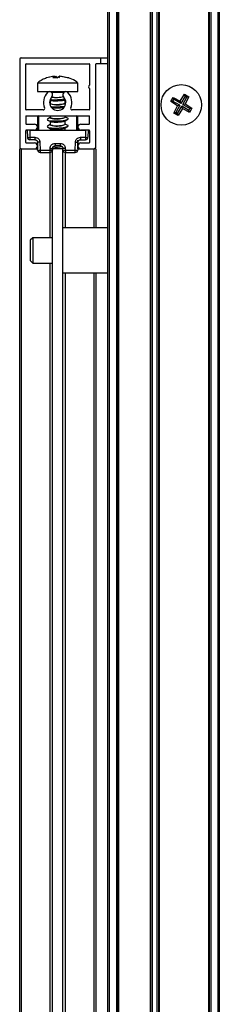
# Model space of a CAD drawing. Header units: millimetres. Extents: x 3270.998 to 3271.748, y 3280.937 to 3281.687.
# Tile 9 of 10: x 3271.708 to 3271.747, y 3281.132 to 3281.326. Entities that reach past the tile are written whole.
import ezdxf

# ---------------------------------------------------------------- set-up
doc = ezdxf.new("R2010")
doc.units = ezdxf.units.MM
doc.layers.add('SANINDUSA', color=3, linetype='Continuous')

msp = doc.modelspace()

# ---------------------------------------------------------------- linework, layer by layer
at = {"layer": 'SANINDUSA'}
for p, q in [((3271.725020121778, 3280.960756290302), (3271.725020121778, 3281.640756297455)), ((3271.725320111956, 3280.960756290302), (3271.725320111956, 3281.640756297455)), ((3271.726720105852, 3281.640756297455), (3271.726720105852, 3280.960756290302)), ((3271.727020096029, 3281.640756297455), (3271.727020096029, 3280.960756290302)), ((3271.727120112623, 3281.640756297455), (3271.727120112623, 3280.960756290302)), ((3271.733420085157, 3280.960756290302), (3271.733420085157, 3281.640756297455)), ((3271.733520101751, 3280.960756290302), (3271.733520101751, 3281.640756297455)), ((3271.733820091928, 3280.960756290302), (3271.733820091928, 3281.640756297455)), ((3271.734720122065, 3281.640756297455), (3271.734720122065, 3280.960756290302)), ((3271.735020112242, 3281.640756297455), (3271.735020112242, 3280.960756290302)), ((3271.735120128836, 3281.640756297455), (3271.735120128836, 3280.960756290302)), ((3271.744920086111, 3280.960756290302), (3271.744920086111, 3281.640756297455)), ((3271.745020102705, 3281.640756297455), (3271.745020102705, 3280.960756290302)), ((3271.745320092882, 3281.640756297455), (3271.745320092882, 3280.960756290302)), ((3271.746720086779, 3281.640756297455), (3271.746720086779, 3280.960756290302)), ((3271.74702013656, 3281.640756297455), (3271.74702013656, 3280.960756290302)), ((3271.707620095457, 3281.318566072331), (3271.707620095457, 3281.301166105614)), ((3271.707920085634, 3281.318866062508), (3271.723620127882, 3281.318866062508)), ((3271.70882011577, 3281.308666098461), (3271.70882011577, 3281.317566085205)), ((3271.708920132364, 3281.317666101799), (3271.721320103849, 3281.317666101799)), ((3271.721420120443, 3281.317566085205), (3271.721420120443, 3281.313416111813)), ((3271.722620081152, 3281.301166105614), (3271.722620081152, 3281.317566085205)), ((3271.723620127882, 3281.317666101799), (3271.722720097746, 3281.317666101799)), ((3271.723620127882, 3281.317666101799), (3271.723620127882, 3281.318866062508)), ((3271.723620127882, 3281.318866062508), (3271.725020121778, 3281.318866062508)), ((3271.725020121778, 3281.317666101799), (3271.723620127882, 3281.317666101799)), ((3271.711120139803, 3281.313899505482), (3271.711120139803, 3281.312176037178)), ((3271.711120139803, 3281.313899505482), (3271.719120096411, 3281.313899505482)), ((3271.714464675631, 3281.315230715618), (3271.712933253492, 3281.314896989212)), ((3271.71406878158, 3281.315138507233), (3271.71293784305, 3281.314896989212)), ((3271.714143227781, 3281.314896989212), (3271.714464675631, 3281.315230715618)), ((3271.715081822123, 3281.314896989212), (3271.714143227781, 3281.314896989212)), ((3271.714464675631, 3281.315230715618), (3271.714535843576, 3281.314896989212)), ((3271.714509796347, 3281.31518517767), (3271.714722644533, 3281.315230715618)), ((3271.714668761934, 3281.315230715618), (3271.714973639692, 3281.314896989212)), ((3271.714722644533, 3281.315230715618), (3271.715158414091, 3281.314896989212)), ((3271.714765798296, 3281.314896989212), (3271.714722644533, 3281.315230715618)), ((3271.715517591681, 3281.315230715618), (3271.715081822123, 3281.314896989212)), ((3271.715571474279, 3281.315230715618), (3271.715266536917, 3281.314896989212)), ((3271.717077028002, 3281.314896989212), (3271.715517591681, 3281.315230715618)), ((3271.717152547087, 3281.314896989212), (3271.715571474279, 3281.315230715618)), ((3271.715739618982, 3281.315230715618), (3271.717302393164, 3281.314896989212)), ((3271.715775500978, 3281.315230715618), (3271.717306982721, 3281.314896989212)), ((3271.717306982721, 3281.314896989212), (3271.717077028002, 3281.314896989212)), ((3271.719120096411, 3281.312176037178), (3271.719120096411, 3281.313899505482)), ((3271.711120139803, 3281.312176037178), (3271.719120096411, 3281.312176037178)), ((3271.713460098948, 3281.312176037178), (3271.713482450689, 3281.312174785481)), ((3271.716272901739, 3281.311976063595), (3271.713967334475, 3281.311976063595)), ((3271.716758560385, 3281.31217490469), (3271.716780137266, 3281.312176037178)), ((3271.721420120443, 3281.312816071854), (3271.721420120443, 3281.308666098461)), ((3271.737536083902, 3281.313029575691), (3271.737536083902, 3281.31295346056)), ((3271.738520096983, 3281.313427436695), (3271.738520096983, 3281.313429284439)), ((3271.738520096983, 3281.3134249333), (3271.738520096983, 3281.313427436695)), ((3271.739319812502, 3281.310296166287), (3271.740162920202, 3281.311646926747)), ((3271.740162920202, 3281.311646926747), (3271.740265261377, 3281.31126879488)), ((3271.740162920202, 3281.311646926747), (3271.741001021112, 3281.311165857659)), ((3271.740520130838, 3281.313429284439), (3271.740520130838, 3281.313427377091)), ((3271.740520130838, 3281.313427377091), (3271.740520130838, 3281.313424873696)), ((3271.741504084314, 3281.313029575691), (3271.741504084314, 3281.312953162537)), ((3271.713660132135, 3281.309856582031), (3271.713543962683, 3281.309790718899)), ((3271.713660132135, 3281.309875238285), (3271.713548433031, 3281.309814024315)), ((3271.713588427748, 3281.310528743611), (3271.713727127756, 3281.310464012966)), ((3271.713656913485, 3281.309854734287), (3271.713660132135, 3281.309860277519)), ((3271.713660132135, 3281.310495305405), (3271.713660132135, 3281.309822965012)), ((3271.716527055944, 3281.310565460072), (3271.716621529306, 3281.310618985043)), ((3271.716530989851, 3281.30987607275), (3271.716564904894, 3281.309929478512)), ((3271.716580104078, 3281.310576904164), (3271.716627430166, 3281.310602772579)), ((3271.716580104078, 3281.309929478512), (3271.716580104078, 3281.310595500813)), ((3271.716710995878, 3281.309895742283), (3271.716580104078, 3281.309956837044)), ((3271.737429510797, 3281.31019907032), (3271.737910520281, 3281.311037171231)), ((3271.737807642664, 3281.310301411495), (3271.737429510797, 3281.31019907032)), ((3271.738780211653, 3281.309356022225), (3271.737429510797, 3281.31019907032)), ((3271.738012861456, 3281.310659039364), (3271.737807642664, 3281.310301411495)), ((3271.73923869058, 3281.309480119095), (3271.737807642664, 3281.310301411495)), ((3271.737910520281, 3281.311037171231), (3271.739319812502, 3281.310296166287)), ((3271.737910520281, 3281.311037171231), (3271.738012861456, 3281.310659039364)), ((3271.739443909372, 3281.309837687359), (3271.738012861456, 3281.310659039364)), ((3271.739443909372, 3281.309837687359), (3271.739319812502, 3281.310296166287)), ((3271.740265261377, 3281.31126879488), (3271.739443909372, 3281.309837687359)), ((3271.739801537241, 3281.309632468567), (3271.740622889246, 3281.311063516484)), ((3271.739801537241, 3281.309632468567), (3271.740260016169, 3281.309756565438)), ((3271.739801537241, 3281.309632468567), (3271.741232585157, 3281.308811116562)), ((3271.741001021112, 3281.311165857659), (3271.740260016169, 3281.309756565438)), ((3271.740260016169, 3281.309756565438), (3271.741610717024, 3281.308913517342)), ((3271.740622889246, 3281.311063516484), (3271.740265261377, 3281.31126879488)), ((3271.740622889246, 3281.311063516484), (3271.741001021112, 3281.311165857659)), ((3271.712261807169, 3281.308566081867), (3271.708920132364, 3281.308566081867)), ((3271.721320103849, 3281.308566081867), (3271.717978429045, 3281.308566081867)), ((3271.738039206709, 3281.307946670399), (3271.738780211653, 3281.309356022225)), ((3271.738417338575, 3281.308049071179), (3271.738039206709, 3281.307946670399)), ((3271.738877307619, 3281.307465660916), (3271.738039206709, 3281.307946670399)), ((3271.73923869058, 3281.309480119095), (3271.738417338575, 3281.308049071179)), ((3271.738417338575, 3281.308049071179), (3271.738774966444, 3281.307843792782)), ((3271.738774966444, 3281.307843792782), (3271.739596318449, 3281.309274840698)), ((3271.738877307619, 3281.307465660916), (3271.738774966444, 3281.307843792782)), ((3271.73923869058, 3281.309480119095), (3271.738780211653, 3281.309356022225)), ((3271.739720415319, 3281.308816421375), (3271.738877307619, 3281.307465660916)), ((3271.739720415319, 3281.308816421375), (3271.739596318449, 3281.309274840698)), ((3271.741027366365, 3281.308453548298), (3271.739596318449, 3281.309274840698)), ((3271.74112970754, 3281.308075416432), (3271.739720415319, 3281.308816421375)), ((3271.741027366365, 3281.308453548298), (3271.741232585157, 3281.308811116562)), ((3271.74112970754, 3281.308075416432), (3271.741027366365, 3281.308453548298)), ((3271.741610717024, 3281.308913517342), (3271.74112970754, 3281.308075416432)), ((3271.741232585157, 3281.308811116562), (3271.741610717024, 3281.308913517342)), ((3271.70882011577, 3281.307266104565), (3271.70882011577, 3281.305866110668)), ((3271.708920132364, 3281.307366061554), (3271.721320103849, 3281.307366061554)), ((3271.708920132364, 3281.305766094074), (3271.710520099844, 3281.305766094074)), ((3271.711120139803, 3281.307166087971), (3271.711120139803, 3281.304566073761)), ((3271.711320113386, 3281.307366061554), (3271.711320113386, 3281.304566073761)), ((3271.713660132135, 3281.307056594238), (3271.713111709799, 3281.306745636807)), ((3271.713119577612, 3281.306547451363), (3271.713727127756, 3281.306264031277)), ((3271.713660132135, 3281.307366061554), (3271.713660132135, 3281.307022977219)), ((3271.713660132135, 3281.306295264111), (3271.713660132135, 3281.305622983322)), ((3271.716527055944, 3281.306365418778), (3271.717128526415, 3281.30670641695)), ((3271.716530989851, 3281.307076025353), (3271.716564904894, 3281.307129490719)), ((3271.716530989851, 3281.305676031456), (3271.716564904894, 3281.305729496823)), ((3271.716580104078, 3281.307129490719), (3271.716580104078, 3281.307366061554)), ((3271.717120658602, 3281.306904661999), (3271.716580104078, 3281.307156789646)), ((3271.716580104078, 3281.305729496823), (3271.716580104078, 3281.306395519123)), ((3271.717120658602, 3281.305504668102), (3271.716580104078, 3281.30575679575)), ((3271.718920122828, 3281.304566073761), (3271.718920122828, 3281.307366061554)), ((3271.719120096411, 3281.304566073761), (3271.719120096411, 3281.307166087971)), ((3271.71972013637, 3281.305766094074), (3271.721320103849, 3281.305766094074)), ((3271.721420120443, 3281.305866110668), (3271.721420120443, 3281.307266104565)), ((3271.737536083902, 3281.306159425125), (3271.737536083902, 3281.306083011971)), ((3271.741504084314, 3281.306083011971), (3271.741504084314, 3281.306159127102)), ((3271.70882011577, 3281.302166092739), (3271.70882011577, 3281.304466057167)), ((3271.710520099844, 3281.304566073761), (3271.708920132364, 3281.304566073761)), ((3271.709120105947, 3281.304566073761), (3271.709144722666, 3281.303157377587)), ((3271.709620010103, 3281.304566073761), (3271.709644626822, 3281.303157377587)), ((3271.709620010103, 3281.304566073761), (3271.720620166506, 3281.304566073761)), ((3271.713660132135, 3281.305656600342), (3271.713111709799, 3281.30534564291)), ((3271.713119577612, 3281.305147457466), (3271.713727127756, 3281.30486403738)), ((3271.713660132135, 3281.304895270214), (3271.713660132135, 3281.304566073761)), ((3271.716527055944, 3281.304965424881), (3271.717128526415, 3281.305306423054)), ((3271.716580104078, 3281.304566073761), (3271.716580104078, 3281.304995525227)), ((3271.721320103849, 3281.304566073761), (3271.71972013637, 3281.304566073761)), ((3271.720620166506, 3281.304566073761), (3271.720595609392, 3281.303157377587)), ((3271.721120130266, 3281.304566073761), (3271.721095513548, 3281.303157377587)), ((3271.721420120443, 3281.304466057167), (3271.721420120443, 3281.302166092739)), ((3271.738520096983, 3281.305685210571), (3271.738520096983, 3281.305687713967)), ((3271.738520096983, 3281.305683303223), (3271.738520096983, 3281.305685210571)), ((3271.740520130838, 3281.305687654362), (3271.740520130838, 3281.305685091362)), ((3271.740520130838, 3281.305685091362), (3271.740520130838, 3281.305683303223)), ((3271.708920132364, 3281.302066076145), (3271.710520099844, 3281.302066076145)), ((3271.709644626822, 3281.303157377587), (3271.710628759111, 3281.303157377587)), ((3271.709644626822, 3281.303157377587), (3271.709644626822, 3281.3026660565)), ((3271.710628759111, 3281.3026660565), (3271.709644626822, 3281.3026660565)), ((3271.711120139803, 3281.302249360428), (3271.711120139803, 3281.300866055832)), ((3271.711155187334, 3281.300657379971), (3271.711128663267, 3281.302174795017)), ((3271.711628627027, 3281.302174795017), (3271.71165509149, 3281.300657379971)), ((3271.714611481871, 3281.301957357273), (3271.715628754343, 3281.301957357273)), ((3271.718585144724, 3281.300657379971), (3271.718611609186, 3281.302174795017)), ((3271.719111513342, 3281.302174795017), (3271.71908504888, 3281.300657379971)), ((3271.719120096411, 3281.300866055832), (3271.719120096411, 3281.302619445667)), ((3271.719611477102, 3281.303157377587), (3271.720595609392, 3281.303157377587)), ((3271.719611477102, 3281.3026660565), (3271.720595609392, 3281.3026660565)), ((3271.71972013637, 3281.302066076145), (3271.721320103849, 3281.302066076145)), ((3271.720595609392, 3281.303157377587), (3271.720595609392, 3281.3026660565)), ((3271.707620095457, 3280.985866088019), (3271.707620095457, 3281.300866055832)), ((3271.707920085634, 3281.300866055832), (3271.707620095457, 3281.300866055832)), ((3271.707920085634, 3281.300866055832), (3271.707920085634, 3280.985866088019)), ((3271.707920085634, 3281.300866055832), (3271.710520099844, 3281.300866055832)), ((3271.710520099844, 3281.300866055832), (3271.711151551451, 3281.300866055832)), ((3271.71165509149, 3281.300657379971), (3271.713606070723, 3281.300657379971)), ((3271.71165509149, 3281.300657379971), (3271.71165509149, 3281.300166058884)), ((3271.71165509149, 3281.300166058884), (3271.713606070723, 3281.300166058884)), ((3271.713606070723, 3281.300657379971), (3271.713611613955, 3281.300974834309)), ((3271.713606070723, 3281.300166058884), (3271.713606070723, 3281.300657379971)), ((3271.713620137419, 3281.283366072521), (3271.713620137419, 3281.300166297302)), ((3271.71411151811, 3281.300974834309), (3271.714105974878, 3281.300657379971)), ((3271.714109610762, 3281.300866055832), (3271.714120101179, 3281.300866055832)), ((3271.714120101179, 3280.985866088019), (3271.714120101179, 3281.300866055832)), ((3271.716120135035, 3281.300866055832), (3271.714120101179, 3281.300866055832)), ((3271.715628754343, 3281.301466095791), (3271.714611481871, 3281.301466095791)), ((3271.716091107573, 3281.300866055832), (3271.716130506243, 3281.300871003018)), ((3271.716120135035, 3280.985866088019), (3271.716120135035, 3281.300866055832)), ((3271.716120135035, 3281.300866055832), (3271.716130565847, 3281.300866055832)), ((3271.716134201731, 3281.300657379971), (3271.716128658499, 3281.300974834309)), ((3271.716620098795, 3281.300166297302), (3271.716620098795, 3281.28531609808)), ((3271.716628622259, 3281.300974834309), (3271.716634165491, 3281.300657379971)), ((3271.716634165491, 3281.300657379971), (3271.718585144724, 3281.300657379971)), ((3271.716634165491, 3281.300657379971), (3271.716634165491, 3281.300166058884)), ((3271.716634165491, 3281.300166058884), (3271.718585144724, 3281.300166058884)), ((3271.718585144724, 3281.300166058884), (3271.718585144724, 3281.300657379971)), ((3271.719088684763, 3281.300866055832), (3271.71972013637, 3281.300866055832)), ((3271.71972013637, 3281.300866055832), (3271.722320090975, 3281.300866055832)), ((3271.722620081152, 3281.300866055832), (3271.722320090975, 3281.300866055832)), ((3271.722320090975, 3281.28531609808), (3271.722320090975, 3281.300866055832)), ((3271.722620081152, 3281.300866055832), (3271.722620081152, 3281.28531609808)), ((3271.725020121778, 3281.28531609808), (3271.716120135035, 3281.28531609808)), ((3271.710220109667, 3281.283366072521), (3271.709720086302, 3281.282866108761)), ((3271.709720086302, 3281.282866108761), (3271.709720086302, 3281.278866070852)), ((3271.714120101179, 3281.283366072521), (3271.710220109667, 3281.283366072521)), ((3271.710220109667, 3281.283366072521), (3271.710220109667, 3281.27836607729)), ((3271.709720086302, 3281.278866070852), (3271.710220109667, 3281.27836607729)), ((3271.710220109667, 3281.27836607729), (3271.714120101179, 3281.27836607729)), ((3271.713620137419, 3281.008366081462), (3271.713620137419, 3281.27836607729)), ((3271.716120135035, 3281.276416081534), (3271.725020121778, 3281.276416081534)), ((3271.716620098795, 3281.276416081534), (3271.716620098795, 3281.010316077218)), ((3271.722320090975, 3281.010316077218), (3271.722320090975, 3281.276416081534)), ((3271.722620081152, 3281.276416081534), (3271.722620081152, 3281.010316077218))]:
    msp.add_line(p, q, dxfattribs=at)
at = {"layer": 'SANINDUSA', "flags": 128}
for points in [[(3271.713623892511, 3281.31063293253), (3271.713884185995, 3281.310607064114), (3271.714627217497, 3281.31058083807)], [(3271.713763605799, 3281.309217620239), (3271.713884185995, 3281.309207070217), (3271.714627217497, 3281.309180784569)], [(3271.713111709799, 3281.306745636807), (3271.71308041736, 3281.306726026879), (3271.713047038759, 3281.306593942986), (3271.713329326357, 3281.306481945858), (3271.713884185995, 3281.306407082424), (3271.714627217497, 3281.306380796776)], [(3271.714627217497, 3281.306380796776), (3271.715445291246, 3281.306407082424), (3271.716213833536, 3281.306481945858), (3271.716815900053, 3281.306593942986), (3271.717159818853, 3281.306726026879), (3271.71719313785, 3281.306858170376), (3271.717120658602, 3281.306904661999)], [(3271.713111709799, 3281.30534564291), (3271.71308041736, 3281.305326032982), (3271.713047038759, 3281.305193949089), (3271.713329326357, 3281.305081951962), (3271.713884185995, 3281.305007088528), (3271.714627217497, 3281.30498080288)], [(3271.714627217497, 3281.30498080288), (3271.715445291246, 3281.305007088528), (3271.716213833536, 3281.305081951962), (3271.716815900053, 3281.305193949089), (3271.717159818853, 3281.305326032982), (3271.71719313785, 3281.30545817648), (3271.717120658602, 3281.305504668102)]]:
    msp.add_lwpolyline(points, dxfattribs=at)
at = {"layer": 'SANINDUSA'}
msp.add_circle((3271.739520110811, 3281.309556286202), 0.004000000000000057, dxfattribs=at)
for centre, radius, start, end in [((3271.707920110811, 3281.318566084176), 0.0003000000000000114, 90, 180), ((3271.708920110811, 3281.317566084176), 9.999999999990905e-05, 90, 180), ((3271.721320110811, 3281.317566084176), 0.0001000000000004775, 0, 90), ((3271.722720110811, 3281.317566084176), 0.0001000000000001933, 90, 180), ((3271.715120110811, 3281.310066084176), 0.002799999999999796, 136.6582417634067, 202.7739724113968), ((3271.713520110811, 3281.311576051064), 0.0006000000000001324, 316.6582417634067, 136.6582417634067), ((3271.716720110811, 3281.311576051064), 0.0006000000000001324, 43.34175823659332, 223.3417582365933), ((3271.715120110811, 3281.310066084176), 0.00280000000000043, 337.2260275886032, 43.34175823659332), ((3271.721545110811, 3281.313116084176), 0.0003249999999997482, 112.6198649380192, 247.3801350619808), ((3271.715120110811, 3281.310066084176), 0.001599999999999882, 136.6582417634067, 43.34175823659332), ((3271.715059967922, 3281.3132557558), 0.003685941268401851, 247.6801286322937, 293.5212959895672), ((3271.714857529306, 3281.317719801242), 0.006694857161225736, 261.7295122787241, 282.2035399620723), ((3271.714724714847, 3281.321360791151), 0.01078039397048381, 269.4818127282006, 279.8634418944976), ((3271.708920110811, 3281.308666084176), 0.0001000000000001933, 180, 270), ((3271.712261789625, 3281.308866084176), 0.0003000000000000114, 270, 22.77397241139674), ((3271.714719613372, 3281.320052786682), 0.01087239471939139, 269.5130826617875, 279.6547392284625), ((3271.717978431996, 3281.308866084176), 0.0003000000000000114, 157.2260275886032, 270), ((3271.721320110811, 3281.308666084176), 0.0001000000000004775, 270, 0), ((3271.708920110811, 3281.307266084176), 9.999999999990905e-05, 90, 180), ((3271.708920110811, 3281.305866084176), 0.0001000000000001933, 180, 270), ((3271.710520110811, 3281.305166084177), 0.000600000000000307, 270, 90), ((3271.711320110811, 3281.307166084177), 0.0002000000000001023, 90, 180), ((3271.715060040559, 3281.310455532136), 0.003685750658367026, 247.6776915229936, 293.5213541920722), ((3271.718920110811, 3281.307166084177), 0.0002000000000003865, 0, 90), ((3271.719720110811, 3281.305166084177), 0.0006000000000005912, 90, 270), ((3271.721320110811, 3281.307266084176), 0.0001000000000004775, 0, 90), ((3271.721320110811, 3281.305866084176), 0.0001000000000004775, 270, 0), ((3271.708920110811, 3281.304466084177), 0.0001000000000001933, 90, 180), ((3271.715059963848, 3281.309056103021), 0.003686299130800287, 247.6824805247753, 293.5189440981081), ((3271.721320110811, 3281.304466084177), 0.0001000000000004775, 0, 90), ((3271.708920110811, 3281.302166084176), 9.999999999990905e-05, 180, 270), ((3271.709644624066, 3281.303166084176), 0.0005000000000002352, 181.0000000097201, 270), ((3271.709394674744, 3281.310289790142), 0.007136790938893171, 267.9929174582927, 272.0070825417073), ((3271.710520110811, 3281.301466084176), 0.0006000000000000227, 270, 90), ((3271.719720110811, 3281.301466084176), 0.0006000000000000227, 90, 270), ((3271.720595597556, 3281.303166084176), 0.0005000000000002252, 270, 358.9999999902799), ((3271.72084556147, 3281.310289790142), 0.007136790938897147, 267.9929174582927, 272.0070825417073), ((3271.721320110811, 3281.302166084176), 0.0001000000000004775, 270, 0), ((3271.707920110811, 3281.301166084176), 0.0003000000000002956, 180, 270), ((3271.711655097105, 3281.300666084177), 0.0005000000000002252, 181.0000000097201, 270), ((3271.711405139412, 3281.307789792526), 0.007136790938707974, 267.9929174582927, 272.0070825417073), ((3271.7138560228, 3281.307789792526), 0.007136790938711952, 267.9929174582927, 272.0070825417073), ((3271.713606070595, 3281.300666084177), 0.0005000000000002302, 270, 358.9999999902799), ((3271.714812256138, 3281.308892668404), 0.007663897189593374, 265.5959829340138, 278.8698185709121), ((3271.716384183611, 3281.307793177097), 0.007140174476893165, 267.9936296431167, 272.0063703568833), ((3271.716634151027, 3281.300666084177), 0.0005000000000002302, 181.0000000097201, 270), ((3271.718585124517, 3281.300666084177), 0.0005000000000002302, 270, 358.9999999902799), ((3271.718835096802, 3281.307790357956), 0.007137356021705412, 267.9930764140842, 272.0069235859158), ((3271.722320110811, 3281.301166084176), 0.0003000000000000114, 270, 0)]:
    msp.add_arc(centre, radius, start, end, dxfattribs=at)
for centre, ratio, start_param, end_param in [((3271.715120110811, 3281.309880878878), 0.1616183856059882, 3.135010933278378, 6.016503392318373), ((3271.715120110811, 3281.311280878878), 0.1616183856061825, 3.717816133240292, 5.61147235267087), ((3271.715120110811, 3281.307080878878), 0.1616183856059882, 3.135010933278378, 6.016503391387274), ((3271.715120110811, 3281.305680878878), 0.1616183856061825, 3.135010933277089, 6.016503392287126), ((3271.715120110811, 3281.301480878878), 0.1616183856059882, 4.025414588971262, 5.345403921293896)]:
    msp.add_ellipse(centre, major_axis=(0.001459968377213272, 5.945636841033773e-05), ratio=ratio, start_param=start_param, end_param=end_param, dxfattribs=at)
for points, knots in [([(3271.712939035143, 3281.314861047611), (3271.712638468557, 3281.314758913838), (3271.712001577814, 3281.314542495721), (3271.711469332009, 3281.314130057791), (3271.711188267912, 3281.313912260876)], [0, 0, 0, 0, 0.4719280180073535, 1, 1, 1, 1]), ([(3271.71905721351, 3281.313917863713), (3271.718987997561, 3281.313979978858), (3271.718567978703, 3281.314356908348), (3271.717912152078, 3281.314708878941), (3271.717305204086, 3281.314872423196), (3271.717153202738, 3281.31491338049)], [0, 0, 0, 0, 0.1288397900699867, 0.781830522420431, 1, 1, 1, 1]), ([(3271.713731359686, 3281.310473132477), (3271.713746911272, 3281.310463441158), (3271.713796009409, 3281.310432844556), (3271.71404797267, 3281.31039626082), (3271.714402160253, 3281.3103720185), (3271.714793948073, 3281.310365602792), (3271.715208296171, 3281.310373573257), (3271.715668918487, 3281.310401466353), (3271.716090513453, 3281.310449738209), (3271.716405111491, 3281.310510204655), (3271.716499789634, 3281.310554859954), (3271.716544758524, 3281.310576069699)], [0, 0, 0, 0, 0.05934997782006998, 0.1873746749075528, 0.3142163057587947, 0.4007419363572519, 0.507022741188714, 0.6323637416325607, 0.7582487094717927, 0.8851763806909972, 1, 1, 1, 1]), ([(3271.713914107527, 3281.309023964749), (3271.713960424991, 3281.309015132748), (3271.714091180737, 3281.308990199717), (3271.714405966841, 3281.308972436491), (3271.714792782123, 3281.308965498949), (3271.715209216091, 3281.308973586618), (3271.715666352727, 3281.309001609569), (3271.716089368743, 3281.309048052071), (3271.716273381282, 3281.309089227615), (3271.716362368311, 3281.309109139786)], [0, 0, 0, 0, 0.09175014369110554, 0.2590137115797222, 0.3731133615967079, 0.5132637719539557, 0.6785484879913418, 0.8445485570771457, 1, 1, 1, 1]), ([(3271.713731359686, 3281.306273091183), (3271.713746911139, 3281.306263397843), (3271.713796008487, 3281.306232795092), (3271.714047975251, 3281.306196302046), (3271.714402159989, 3281.3061720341), (3271.714793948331, 3281.306165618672), (3271.715208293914, 3281.30617360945), (3271.715668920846, 3281.306201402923), (3271.716090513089, 3281.306249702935), (3271.716405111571, 3281.306310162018), (3271.71649978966, 3281.306354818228), (3271.716544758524, 3281.306376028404)], [0, 0, 0, 0, 0.05935011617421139, 0.1873736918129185, 0.3142156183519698, 0.4007414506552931, 0.5070225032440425, 0.6323628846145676, 0.758248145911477, 0.8851761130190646, 1, 1, 1, 1]), ([(3271.713731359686, 3281.304873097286), (3271.713746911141, 3281.304863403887), (3271.713796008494, 3281.304832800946), (3271.714047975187, 3281.304796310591), (3271.714402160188, 3281.304772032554), (3271.714793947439, 3281.304765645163), (3271.71520829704, 3281.304773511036), (3271.715668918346, 3281.304801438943), (3271.716090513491, 3281.304849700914), (3271.716405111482, 3281.304910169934), (3271.716499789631, 3281.304954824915), (3271.716544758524, 3281.304976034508)], [0, 0, 0, 0, 0.05935007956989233, 0.1873735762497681, 0.3142154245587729, 0.4007412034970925, 0.5070218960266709, 0.6323631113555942, 0.7582482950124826, 0.885176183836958, 1, 1, 1, 1]), ([(3271.710628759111, 3281.303157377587), (3271.710753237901, 3281.303144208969), (3271.710945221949, 3281.303123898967), (3271.711176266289, 3281.303002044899), (3271.711334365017, 3281.302875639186), (3271.711463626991, 3281.302719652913), (3271.711589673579, 3281.302490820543), (3271.711613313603, 3281.302299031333), (3271.711628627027, 3281.302174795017)], [0, 0, 0, 0, 0.2396751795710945, 0.3696518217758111, 0.4999557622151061, 0.6299514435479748, 0.7602916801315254, 1, 1, 1, 1]), ([(3271.710628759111, 3281.303157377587), (3271.710628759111, 3281.303125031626), (3271.710628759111, 3281.303060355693), (3271.710628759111, 3281.302967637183), (3271.710628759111, 3281.302881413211), (3271.710628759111, 3281.302833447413), (3271.710628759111, 3281.302809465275)], [0, 0, 0, 0, 0.2500530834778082, 0.4999825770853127, 0.7499992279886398, 1, 1, 1, 1]), ([(3271.710628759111, 3281.302809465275), (3271.710628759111, 3281.302788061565), (3271.710628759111, 3281.302745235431), (3271.710628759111, 3281.302700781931), (3271.710628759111, 3281.302671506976), (3271.710628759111, 3281.302667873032), (3271.710628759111, 3281.3026660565)], [0, 0, 0, 0, 0.2498983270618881, 0.5000151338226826, 0.75006819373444, 0.9999999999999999, 0.9999999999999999, 0.9999999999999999, 0.9999999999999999]), ([(3271.710628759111, 3281.3026660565), (3271.710692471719, 3281.302659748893), (3271.710823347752, 3281.302646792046), (3271.710926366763, 3281.302564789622), (3271.710979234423, 3281.302522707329)], [0, 0, 0, 0, 0.4868164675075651, 1, 1, 1, 1]), ([(3271.710979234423, 3281.302522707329), (3271.711001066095, 3281.302498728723), (3271.711044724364, 3281.302450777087), (3271.711090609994, 3281.302364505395), (3271.711121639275, 3281.302271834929), (3271.711126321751, 3281.30220714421), (3271.711128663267, 3281.302174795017)], [0, 0, 0, 0, 0.2500119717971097, 0.4999658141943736, 0.7499532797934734, 1, 1, 1, 1]), ([(3271.711275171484, 3281.302171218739), (3271.711253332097, 3281.302171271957), (3271.711209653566, 3281.302171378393), (3271.711164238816, 3281.302172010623), (3271.711134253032, 3281.302173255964), (3271.711130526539, 3281.302174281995), (3271.711128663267, 3281.302174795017)], [0, 0, 0, 0, 0.2500010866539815, 0.4999993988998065, 0.7499961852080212, 0.9999999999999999, 0.9999999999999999, 0.9999999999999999, 0.9999999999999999]), ([(3271.711628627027, 3281.302174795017), (3271.711595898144, 3281.302174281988), (3271.711530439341, 3281.302173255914), (3271.711436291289, 3281.302172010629), (3271.711348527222, 3281.302171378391), (3271.711299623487, 3281.302171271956), (3271.711275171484, 3281.302171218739)], [0, 0, 0, 0, 0.2499926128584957, 0.4999931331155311, 0.749995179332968, 1, 1, 1, 1]), ([(3271.713611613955, 3281.300974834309), (3271.713626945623, 3281.301099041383), (3271.713650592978, 3281.301290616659), (3271.713776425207, 3281.301519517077), (3271.713905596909, 3281.301675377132), (3271.714063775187, 3281.301801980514), (3271.714294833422, 3281.301923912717), (3271.714487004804, 3281.301944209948), (3271.714611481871, 3281.301957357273)], [0, 0, 0, 0, 0.2396713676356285, 0.3696658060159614, 0.4999930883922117, 0.6299912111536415, 0.7603305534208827, 1, 1, 1, 1]), ([(3271.714611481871, 3281.301957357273), (3271.714611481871, 3281.301925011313), (3271.714611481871, 3281.301860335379), (3271.714611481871, 3281.30176761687), (3271.714611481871, 3281.301681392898), (3271.714611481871, 3281.3016334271), (3271.714611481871, 3281.301609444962)], [0, 0, 0, 0, 0.2500530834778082, 0.4999825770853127, 0.7499992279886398, 1, 1, 1, 1]), ([(3271.715628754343, 3281.301957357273), (3271.715753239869, 3281.301944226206), (3271.71594524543, 3281.301923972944), (3271.716176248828, 3281.301802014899), (3271.716334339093, 3281.30167562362), (3271.716463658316, 3281.301519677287), (3271.716589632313, 3281.30129082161), (3271.716613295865, 3281.301099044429), (3271.716628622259, 3281.300974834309)], [0, 0, 0, 0, 0.2396735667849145, 0.3696707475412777, 0.4999776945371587, 0.6299473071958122, 0.7603245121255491, 1, 1, 1, 1]), ([(3271.715628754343, 3281.301957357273), (3271.715628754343, 3281.301925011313), (3271.715628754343, 3281.301860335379), (3271.715628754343, 3281.30176761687), (3271.715628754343, 3281.301681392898), (3271.715628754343, 3281.3016334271), (3271.715628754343, 3281.301609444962)], [0, 0, 0, 0, 0.2500530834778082, 0.4999825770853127, 0.7499992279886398, 1, 1, 1, 1]), ([(3271.718611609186, 3281.302174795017), (3271.718626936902, 3281.302299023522), (3271.718650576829, 3281.302490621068), (3271.718776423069, 3281.302719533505), (3271.718905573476, 3281.302875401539), (3271.719063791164, 3281.303001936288), (3271.719294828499, 3281.303123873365), (3271.719486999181, 3281.303144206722), (3271.719611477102, 3281.303157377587)], [0, 0, 0, 0, 0.2397047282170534, 0.3696964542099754, 0.5000204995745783, 0.6299917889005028, 0.7603284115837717, 1, 1, 1, 1]), ([(3271.718611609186, 3281.302174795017), (3271.71864433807, 3281.302174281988), (3271.718709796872, 3281.302173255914), (3271.718803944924, 3281.302172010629), (3271.718891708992, 3281.302171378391), (3271.718940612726, 3281.302171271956), (3271.71896506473, 3281.302171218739)], [0, 0, 0, 0, 0.2499926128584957, 0.4999931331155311, 0.749995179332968, 1, 1, 1, 1]), ([(3271.71896506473, 3281.302171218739), (3271.718986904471, 3281.302171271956), (3271.71903058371, 3281.302171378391), (3271.719075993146, 3281.302172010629), (3271.719105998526, 3281.302173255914), (3271.719109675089, 3281.302174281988), (3271.719111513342, 3281.302174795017)], [0, 0, 0, 0, 0.2500048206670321, 0.500006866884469, 0.7500073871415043, 1, 1, 1, 1]), ([(3271.719111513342, 3281.302174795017), (3271.71911388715, 3281.302207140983), (3271.719118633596, 3281.302271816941), (3271.719149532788, 3281.302364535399), (3271.71919552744, 3281.302450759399), (3271.719239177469, 3281.302498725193), (3271.719261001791, 3281.302522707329)], [0, 0, 0, 0, 0.2500530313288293, 0.4999825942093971, 0.7499992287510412, 1, 1, 1, 1]), ([(3271.719261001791, 3281.302522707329), (3271.719313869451, 3281.302564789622), (3271.719416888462, 3281.302646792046), (3271.719547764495, 3281.302659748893), (3271.719611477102, 3281.3026660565)], [0, 0, 0, 0, 0.5131835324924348, 1, 1, 1, 1]), ([(3271.719611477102, 3281.303157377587), (3271.719611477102, 3281.303125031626), (3271.719611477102, 3281.303060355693), (3271.719611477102, 3281.302967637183), (3271.719611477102, 3281.302881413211), (3271.719611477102, 3281.302833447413), (3271.719611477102, 3281.302809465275)], [0, 0, 0, 0, 0.2500530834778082, 0.4999825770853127, 0.7499992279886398, 1, 1, 1, 1]), ([(3271.719611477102, 3281.302809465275), (3271.719611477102, 3281.302788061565), (3271.719611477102, 3281.302745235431), (3271.719611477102, 3281.302700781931), (3271.719611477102, 3281.302671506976), (3271.719611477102, 3281.302667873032), (3271.719611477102, 3281.3026660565)], [0, 0, 0, 0, 0.2498983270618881, 0.5000151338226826, 0.75006819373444, 0.9999999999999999, 0.9999999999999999, 0.9999999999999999, 0.9999999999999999]), ([(3271.713611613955, 3281.300974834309), (3271.713644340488, 3281.300974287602), (3271.713709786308, 3281.30097319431), (3271.71380396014, 3281.300972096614), (3271.713891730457, 3281.300971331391), (3271.713940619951, 3281.300971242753), (3271.713965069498, 3281.300971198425)], [0, 0, 0, 0, 0.2499926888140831, 0.4999300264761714, 0.7499159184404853, 1, 1, 1, 1]), ([(3271.713965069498, 3281.300971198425), (3271.713986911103, 3281.300971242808), (3271.714030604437, 3281.300971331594), (3271.71407599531, 3281.300972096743), (3271.714106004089, 3281.300973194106), (3271.714109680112, 3281.300974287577), (3271.71411151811, 3281.300974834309)], [0, 0, 0, 0, 0.2499162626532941, 0.4999483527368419, 0.7499760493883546, 1, 1, 1, 1]), ([(3271.71411151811, 3281.300974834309), (3271.714113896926, 3281.301007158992), (3271.714118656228, 3281.301071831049), (3271.714149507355, 3281.301164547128), (3271.714195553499, 3281.301250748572), (3271.714239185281, 3281.301298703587), (3271.714261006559, 3281.301322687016)], [0, 0, 0, 0, 0.2499368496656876, 0.5000491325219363, 0.749962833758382, 1, 1, 1, 1]), ([(3271.714261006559, 3281.301322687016), (3271.714313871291, 3281.301364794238), (3271.714416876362, 3281.301446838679), (3271.714547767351, 3281.301459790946), (3271.714611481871, 3281.301466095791)], [0, 0, 0, 0, 0.5132245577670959, 1, 1, 1, 1]), ([(3271.714611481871, 3281.301609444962), (3271.714611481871, 3281.301588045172), (3271.714611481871, 3281.301545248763), (3271.714611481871, 3281.301500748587), (3271.714611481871, 3281.301471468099), (3271.714611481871, 3281.301467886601), (3271.714611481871, 3281.301466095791)], [0, 0, 0, 0, 0.2499874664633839, 0.4999378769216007, 0.7499605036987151, 1, 1, 1, 1]), ([(3271.715628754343, 3281.301609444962), (3271.715628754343, 3281.301588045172), (3271.715628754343, 3281.301545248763), (3271.715628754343, 3281.301500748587), (3271.715628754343, 3281.301471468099), (3271.715628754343, 3281.301467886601), (3271.715628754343, 3281.301466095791)], [0, 0, 0, 0, 0.2499874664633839, 0.4999378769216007, 0.7499605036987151, 1, 1, 1, 1]), ([(3271.715628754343, 3281.301466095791), (3271.715692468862, 3281.301459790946), (3271.715823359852, 3281.301446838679), (3271.715926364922, 3281.301364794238), (3271.715979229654, 3281.301322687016)], [0, 0, 0, 0, 0.4867754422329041, 1, 1, 1, 1]), ([(3271.715979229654, 3281.301322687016), (3271.716001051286, 3281.301298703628), (3271.716044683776, 3281.301250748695), (3271.716090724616, 3281.301164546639), (3271.716121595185, 3281.301071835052), (3271.716126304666, 3281.30100715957), (3271.716128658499, 3281.300974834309)], [0, 0, 0, 0, 0.2500415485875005, 0.4999596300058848, 0.7500762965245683, 0.9999999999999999, 0.9999999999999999, 0.9999999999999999, 0.9999999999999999]), ([(3271.716275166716, 3281.300971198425), (3271.716253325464, 3281.300971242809), (3271.716209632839, 3281.300971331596), (3271.716164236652, 3281.300972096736), (3271.716134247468, 3281.300973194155), (3271.716130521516, 3281.300974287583), (3271.716128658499, 3281.300974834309)], [0, 0, 0, 0, 0.2499125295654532, 0.4999408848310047, 0.7499648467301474, 0.9999999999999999, 0.9999999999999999, 0.9999999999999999, 0.9999999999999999]), ([(3271.716628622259, 3281.300974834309), (3271.716595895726, 3281.300974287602), (3271.716530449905, 3281.30097319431), (3271.716436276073, 3281.300972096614), (3271.716348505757, 3281.300971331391), (3271.716299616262, 3281.300971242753), (3271.716275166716, 3281.300971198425)], [0, 0, 0, 0, 0.2499926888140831, 0.4999300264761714, 0.7499159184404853, 1, 1, 1, 1])]:
    msp.add_open_spline(points, degree=3, knots=knots, dxfattribs=at)

doc.saveas('drawing.dxf')
